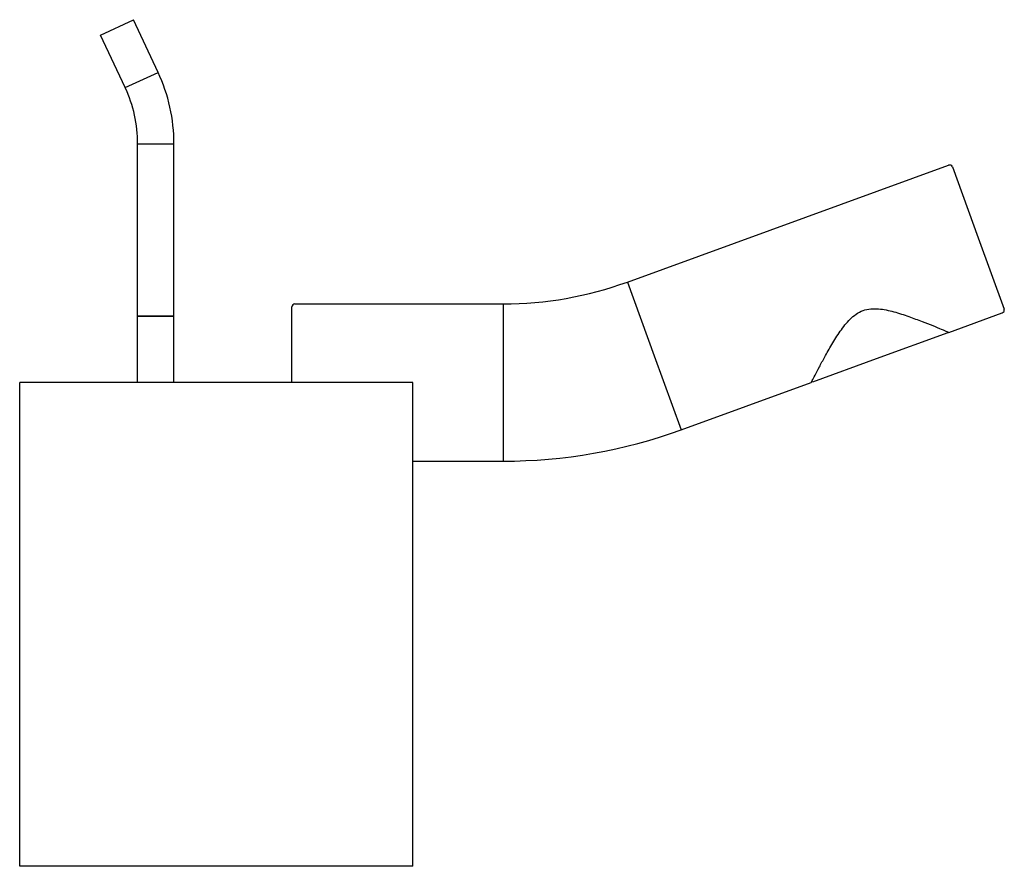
# Model space of a CAD drawing. Header units: millimetres. Extents: x -0.033 to 0.13, y 0 to 0.14.
import ezdxf

# ---------------------------------------------------------------- set-up
doc = ezdxf.new("R2010")
doc.units = ezdxf.units.MM
doc.layers.add('BLOCKS', color=3, linetype='Continuous')

msp = doc.modelspace()

# ---------------------------------------------------------------- linework, layer by layer
at = {"layer": 'BLOCKS'}
for p, q in [((-0.01912, 0.13746), (-0.01368, 0.14)), ((-0.00962, 0.13129), (-0.01368, 0.14)), ((-0.01506, 0.12876), (-0.01912, 0.13746)), ((-0.01506, 0.12876), (-0.00962, 0.13129)), ((-0.013, 0.11946), (-0.007, 0.11946)), ((-0.013, 0.091), (-0.013, 0.11946)), ((-0.007, 0.091), (-0.007, 0.11946)), ((0.06794, 0.09662), (0.12103, 0.11594)), ((0.12167, 0.11564), (0.12595, 0.1039)), ((0.12595, 0.1039), (0.13022, 0.09215)), ((0.06794, 0.09662), (0.07239, 0.0844)), ((0.013, 0.093), (0.04742, 0.093)), ((0.04742, 0.093), (0.04742, 0.08)), ((0.0125, 0.08), (0.0125, 0.0925)), ((0.12109, 0.08829), (0.12992, 0.09151)), ((-0.013, 0.091), (-0.01, 0.091)), ((-0.013, 0.08), (-0.013, 0.091)), ((-0.007, 0.091), (-0.013, 0.091)), ((-0.01, 0.091), (-0.007, 0.091)), ((-0.007, 0.08), (-0.007, 0.091)), ((0.12092, 0.08823), (0.10907, 0.08392)), ((0.12092, 0.08823), (0.12086, 0.08839)), ((0.07239, 0.0844), (0.07683, 0.07219)), ((0.10907, 0.08392), (0.09852, 0.08008)), ((0.0325, 0.08), (-0.0325, 0.08)), ((-0.0325, 0), (-0.0325, 0.08)), ((0.0325, 0), (0.0325, 0.08)), ((0.04742, 0.08), (0.04742, 0.067)), ((0.07683, 0.07219), (0.09835, 0.08002)), ((0.09852, 0.08008), (0.09846, 0.08024)), ((0.0325, 0.067), (0.04742, 0.067)), ((0.0325, 0), (-0.0325, 0))]:
    msp.add_line(p, q, dxfattribs=at)
for centre, radius, start, end in [((-0.035, 0.11946), 0.028, 0, 25), ((-0.035, 0.11946), 0.022, 0, 25), ((0.1212, 0.11547), 0.0005, 20, 110), ((0.04742, 0.153), 0.06, 270, 290), ((0.013, 0.0925), 0.0005, 90, 180), ((0.12975, 0.09198), 0.0005, 290, 20), ((0.04742, 0.153), 0.086, 270, 290)]:
    msp.add_arc(centre, radius, start, end, dxfattribs=at)
msp.add_open_spline([(0.09835, 0.08002), (0.09835, 0.08002), (0.0984, 0.08012), (0.09861, 0.08053), (0.09877, 0.08083), (0.09917, 0.08161), (0.09941, 0.08207), (0.09996, 0.08311), (0.10026, 0.08367), (0.10093, 0.08488), (0.10132, 0.08558), (0.10217, 0.08701), (0.10263, 0.08775), (0.10338, 0.08883), (0.10364, 0.08918), (0.10418, 0.08985), (0.10446, 0.09017), (0.10507, 0.09078), (0.10539, 0.09105), (0.10609, 0.09154), (0.10647, 0.09175), (0.1069, 0.09191), (0.10733, 0.09206), (0.10775, 0.09215), (0.1086, 0.09222), (0.10903, 0.09222), (0.10988, 0.09214), (0.1103, 0.09208), (0.11115, 0.09191), (0.11157, 0.09181), (0.11284, 0.09147), (0.11366, 0.09119), (0.11524, 0.09064), (0.11598, 0.09036), (0.11727, 0.08986), (0.11787, 0.08963), (0.11895, 0.08919), (0.11944, 0.08898), (0.12024, 0.08865), (0.12056, 0.08852), (0.12098, 0.08834), (0.12109, 0.08829), (0.12109, 0.08829)], degree=3, knots=[62.292313, 62.292313, 62.292313, 62.292313, 64.755547, 64.755547, 67.218781, 67.218781, 69.682014, 69.682014, 72.145248, 72.145248, 74.873041, 74.873041, 77.600833, 77.600833, 78.964729, 78.964729, 80.328625, 80.328625, 81.692521, 81.692521, 83.056417, 83.056417, 83.056417, 84.420314, 84.420314, 85.78421, 85.78421, 87.148106, 87.148106, 88.512002, 88.512002, 91.239794, 91.239794, 93.967586, 93.967586, 96.43082, 96.43082, 98.894054, 98.894054, 101.357288, 101.357288, 103.820522, 103.820522, 103.820522, 103.820522], dxfattribs=at)

doc.saveas('drawing.dxf')
